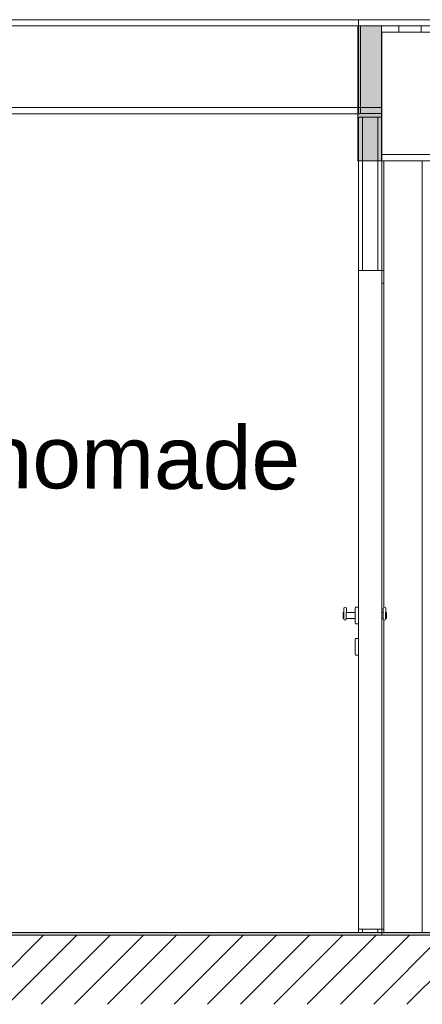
# Model space of a CAD drawing. Header units: millimetres. Extents: x 3311 to 117041, y -19950 to 21829.
# Tile 58 of 68: x 24264 to 25549, y 16590 to 19730. Entities that reach past the tile are written whole.
import ezdxf

# ---------------------------------------------------------------- set-up
doc = ezdxf.new("R2010")
doc.units = ezdxf.units.MM
doc.header["$MEASUREMENT"] = 0
for name, color, linetype in [('01-STR_Dalles toitures.ARCHI', 7, 'Continuous'), ('01-STR_Dalles.ARCHI', 7, 'Continuous'), ('04-SOE_Cloisons .ARCHI', 7, 'Continuous'), ('04-SOE_Faux Plafond.ARCHI', 7, 'Continuous'), ('04-SOE_Revetement de sol.ARCHI', 7, 'Continuous'), ('05-INF _ COTATIONS.ARCHI', 7, 'Continuous'), ('06-REP _ EQUIP MOBI _ marché.ARCHI', 7, 'Continuous'), ('Portes Archicad', 7, 'Continuous')]:
    doc.layers.add(name, color=color, linetype=linetype)
doc.styles.add('STYLE_GENERE_1', font='arial.ttf')
doc.dimstyles.new('STYLE_GENERE__1', dxfattribs={"dimtxt": 150, "dimasz": 114, "dimexe": 0.18, "dimexo": 400, "dimgap": 0, "dimtad": 1, "dimlfac": 0.001, "dimzin": 0, "dimdsep": 46, "dimtxsty": 'STYLE_GENERE_1', "dimblk": 'ARROWHEAD_2', "dimblk1": 'ARROWHEAD_2', "dimblk2": 'ARROWHEAD_2', "dimcen": 0.09, "dimclrd": 8, "dimclre": 8, "dimclrt": 8, "dimazin": 0, "dimtfac": 1, "dimtdec": 4, "dimtmove": 0, "dimatfit": 3, "dimfxl": 0, "dimtolj": 1, "dimtzin": 0, "dimarcsym": 0})
pattern_1 = [(0, (0, 0), (0, 100000000), [])]

# ---------------------------------------------------------------- blocks, each defined once
blk = doc.blocks.new('Élément de coupe_110_1')
at = {"layer": '01-STR_Dalles toitures.ARCHI', "color": 7, "linetype": 'Continuous', "lineweight": 5}
blk.add_line((30638.9, 19710), (21670.4, 19710), dxfattribs=at)
at = {"layer": '01-STR_Dalles toitures.ARCHI', "color": 7, "linetype": 'Continuous', "lineweight": 5, "flags": 128}
blk.add_lwpolyline([(30638.9, 19730), (29536.8, 19730), (27336.7, 19730), (25344.6, 19730), (22041.6, 19730), (21670.4, 19730)], dxfattribs=at)
blk = doc.blocks.new('Élément de coupe_111_1')
at = {"layer": '01-STR_Dalles.ARCHI', "linetype": 'Continuous', "lineweight": 0, "true_color": 0x000000}
h = blk.add_hatch(dxfattribs=at)
h.set_pattern_fill('Hachure_simple_0001', color=18, style=0, pattern_type=2)
h.set_pattern_definition([(45, (0, 0), (-53.03301, 53.03301), [])])
h.paths.add_polyline_path([(21410.6, 16810), (21410.6, 16590), (30823.6, 16590), (30823.6, 16810)])
at = {"layer": '01-STR_Dalles.ARCHI', "color": 7, "linetype": 'Continuous', "lineweight": 5}
blk.add_line((25419.6, 16810), (25419.6, 16810), dxfattribs=at)
at = {"layer": '01-STR_Dalles.ARCHI', "color": 7, "linetype": 'Continuous', "lineweight": 5, "flags": 128}
blk.add_lwpolyline([(27261.7, 16810), (25419.6, 16810), (21670.4, 16810)], dxfattribs=at)
blk = doc.blocks.new('Élément de coupe_141_1')
at = {"layer": '04-SOE_Cloisons .ARCHI', "color": 7, "linetype": 'Continuous', "lineweight": 5}
for p, q in [((25419.6, 19430.4), (25350.9, 19430.4)), ((25548.2, 18919), (25548.2, 19280)), ((25548.2, 16819), (25548.2, 18919)), ((25548.3, 18919), (25548.6, 18919)), ((25344.6, 16819), (21676.8, 16819)), ((25548.2, 16819), (25425.9, 16819)), ((25548.6, 16819), (25548.3, 16819))]:
    blk.add_line(p, q, dxfattribs=at)
blk = doc.blocks.new('Élément de coupe_204_1')
at = {"layer": '04-SOE_Faux Plafond.ARCHI', "color": 252, "linetype": 'Continuous', "lineweight": 5}
for p, q in [((25351.4, 19450), (25351.4, 19710)), ((25473.7, 19690), (25473.7, 19710)), ((25544.9, 19710), (25544.9, 19690)), ((25344.6, 19450), (25351.4, 19450)), ((25351.4, 19450), (25419.6, 19450)), ((25351.4, 19430.4), (25351.4, 19450)), ((25344.6, 19430), (25350.9, 19430)), ((25350.9, 19430), (25350.9, 19430.4))]:
    blk.add_line(p, q, dxfattribs=at)
at = {"layer": '04-SOE_Faux Plafond.ARCHI', "color": 7, "linetype": 'Continuous', "lineweight": 5}
for p, q in [((25344.6, 19450), (22041.6, 19450)), ((25344.6, 19430), (22041.6, 19430))]:
    blk.add_line(p, q, dxfattribs=at)
at = {"layer": '04-SOE_Faux Plafond.ARCHI', "color": 7, "linetype": 'Continuous', "lineweight": 5, "flags": 128}
blk.add_lwpolyline([(25344.6, 19730), (25344.6, 19450), (25344.6, 19430)], dxfattribs=at)
blk = doc.blocks.new('Élément de coupe_231_1')
at = {"layer": '04-SOE_Revetement de sol.ARCHI', "linetype": 'Continuous', "lineweight": 0, "true_color": 0x3f3f3f}
blk.add_hatch(color=250, dxfattribs=at).paths.add_polyline_path([(25419.6, 16810), (27261.7, 16810), (27261.7, 16818.6), (25419.6, 16818.6)])
at = {"layer": '04-SOE_Revetement de sol.ARCHI', "color": 7, "linetype": 'Continuous', "lineweight": 5}
for p, q in [((25419.6, 16818.6), (25419.6, 16810)), ((27261.7, 16818.6), (25419.6, 16818.6)), ((27261.7, 16818.6), (27336.7, 16818.6)), ((27261.7, 16818.6), (27261.7, 16810))]:
    blk.add_line(p, q, dxfattribs=at)
blk = doc.blocks.new('Élément de coupe_232_1')
at = {"layer": '04-SOE_Revetement de sol.ARCHI', "linetype": 'Continuous', "lineweight": 0, "true_color": 0x3f3f3f}
blk.add_hatch(color=250, dxfattribs=at).paths.add_polyline_path([(21670.4, 16818.6), (21670.4, 16810), (25419.6, 16810), (25419.6, 16818.6)])
at = {"layer": '04-SOE_Revetement de sol.ARCHI', "color": 7, "linetype": 'Continuous', "lineweight": 5}
for q in [(21670.4, 16818.6), (25419.6, 16810)]:
    blk.add_line((25419.6, 16818.6), q, dxfattribs=at)
blk = doc.blocks.new('Élément de coupe_300_1')
at = {"layer": '04-SOE_Faux Plafond.ARCHI', "color": 7, "linetype": 'Continuous', "lineweight": 5}
for p, q in [((25419.6, 19690), (25419.6, 19419)), ((27264.6, 19690), (25419.6, 19690)), ((27264.6, 19690), (27264.6, 19459)), ((27264.6, 19459), (27264.6, 19300)), ((27264.6, 19300), (25419.6, 19300)), ((27261.7, 19280), (25419.6, 19280))]:
    blk.add_line(p, q, dxfattribs=at)
at = {"layer": '04-SOE_Faux Plafond.ARCHI', "color": 252, "linetype": 'Continuous', "lineweight": 5}
for p in [(27264.6, 19690), (27277.7, 19459)]:
    blk.add_line(p, (27277.7, 19690), dxfattribs=at)
at = {"layer": '04-SOE_Faux Plafond.ARCHI', "color": 7, "linetype": 'Continuous', "lineweight": 5, "flags": 128}
blk.add_lwpolyline([(25419.6, 19419), (25419.6, 19300), (25419.6, 19280)], dxfattribs=at)
blk = doc.blocks.new('Élément de coupe_435_1')
at = {"layer": 'Portes Archicad', "linetype": 'Continuous', "lineweight": 0, "true_color": 0x000000}
h = blk.add_hatch(dxfattribs=at)
h.set_pattern_fill('Menuis1_0001', color=18, style=0, pattern_type=2)
h.set_pattern_definition(pattern_1)
h.paths.add_polyline_path([(25344.6, 18890), (25419.6, 18890), (25419.6, 18930), (25344.6, 18930)])
h = blk.add_hatch(dxfattribs=at)
h.set_pattern_fill('Menuis1_0001', color=18, style=0, pattern_type=2)
h.set_pattern_definition(pattern_1)
h.paths.add_polyline_path([(25344.6, 18890), (25344.6, 16830), (25419.6, 16830), (25419.6, 18890)])
at = {"layer": 'Portes Archicad', "color": 7, "linetype": 'Continuous', "lineweight": 5}
for p, q in [((25357.6, 18930), (25344.6, 18930)), ((25419.6, 18930), (25406.6, 18930)), ((25425.9, 18930), (25419.6, 18930)), ((25425.9, 18890), (25425.9, 18930)), ((25419.7, 16830), (25419.7, 18890)), ((25419.7, 18890), (25425.6, 18890)), ((25425.6, 18890), (25425.6, 17856.1)), ((25425.9, 17856.2), (25425.9, 18890)), ((25344.6, 17875.3), (25344.6, 17866)), ((25296, 17840), (25295.9, 17838.1)), ((25295.9, 17838.1), (25295.9, 17833.1)), ((25296.1, 17840), (25298.2, 17840)), ((25298.3, 17840), (25298.3, 17838.1)), ((25298.4, 17838.7), (25298.3, 17840)), ((25298.3, 17838.7), (25298.3, 17837.1)), ((25298.3, 17838.1), (25298.3, 17833.1)), ((25298.5, 17839.7), (25298.4, 17835.7)), ((25298.4, 17835.7), (25298.4, 17830.2)), ((25298.6, 17853.2), (25298.5, 17839.7)), ((25299.7, 17855.9), (25298.6, 17853.2)), ((25302.4, 17857), (25299.7, 17855.9)), ((25302.9, 17857), (25302.4, 17857)), ((25305.6, 17855.9), (25302.9, 17857)), ((25306.7, 17853.2), (25305.6, 17855.9)), ((25305.9, 17833.1), (25306, 17838.1)), ((25306, 17838.1), (25306, 17840)), ((25306, 17840), (25306, 17838.7)), ((25306.1, 17840), (25306.1, 17838.1)), ((25306.1, 17838.1), (25306.1, 17833.1)), ((25306.2, 17840), (25334.8, 17840)), ((25306.7, 17852.1), (25306.7, 17853.2)), ((25306.7, 17848.9), (25306.7, 17852.1)), ((25306.7, 17844.5), (25306.7, 17848.9)), ((25306.7, 17840.1), (25306.7, 17844.5)), ((25306.7, 17840), (25306.7, 17840.1)), ((25334.9, 17853.4), (25334.8, 17843.5)), ((25334.8, 17843.5), (25334.8, 17830)), ((25335, 17857), (25334.9, 17853.4)), ((25335.1, 17857), (25344.6, 17857)), ((25344.6, 17856.7), (25344.6, 17866)), ((25423.7, 17840), (25419.7, 17840)), ((25423.8, 17840), (25423.8, 17838.1)), ((25423.9, 17838.7), (25423.8, 17840)), ((25423.8, 17838.7), (25423.8, 17837.1)), ((25423.8, 17838.1), (25423.8, 17833.1)), ((25424.1, 17853.2), (25423.9, 17839.7)), ((25423.9, 17839.7), (25423.9, 17835.7)), ((25423.9, 17835.7), (25423.9, 17830.2)), ((25424.1, 17853.2), (25425.2, 17855.9)), ((25425.2, 17855.9), (25427.8, 17857)), ((25428.4, 17857), (25427.8, 17857)), ((25428.4, 17857), (25431, 17855.9)), ((25431, 17855.9), (25432.1, 17853.2)), ((25431.4, 17838.1), (25431.5, 17840)), ((25431.4, 17833.1), (25431.4, 17838.1)), ((25431.5, 17840), (25431.5, 17838.7)), ((25431.6, 17840), (25431.6, 17838.1)), ((25431.6, 17838.1), (25431.6, 17833.1)), ((25433.9, 17840), (25431.7, 17840)), ((25432.1, 17852.1), (25432.1, 17853.2)), ((25432.2, 17848.9), (25432.1, 17852.1)), ((25432.2, 17844.5), (25432.2, 17848.9)), ((25432.2, 17840.1), (25432.2, 17844.5)), ((25432.2, 17840), (25432.2, 17840.1)), ((25434, 17840), (25433.9, 17838.1)), ((25433.9, 17838.1), (25433.9, 17833.1)), ((25434, 17838.1), (25434, 17840)), ((25434, 17833.1), (25434, 17838.1)), ((25295.9, 17833.1), (25295.9, 17826.9)), ((25295.9, 17826.9), (25295.9, 17821.9)), ((25295.9, 17821.9), (25296, 17820)), ((25296.1, 17820), (25298.2, 17820)), ((25298.3, 17833.1), (25298.3, 17826.9)), ((25298.3, 17833.1), (25298.3, 17832.7)), ((25298.3, 17827.3), (25298.3, 17826.9)), ((25298.3, 17826.9), (25298.3, 17821.9)), ((25298.3, 17822.9), (25298.3, 17821.2)), ((25298.3, 17821.9), (25298.3, 17820)), ((25298.3, 17820), (25298.4, 17821.2)), ((25298.4, 17830.2), (25298.4, 17824.6)), ((25298.4, 17824.6), (25298.5, 17820.4)), ((25298.5, 17820.4), (25298.5, 17818.8)), ((25299.6, 17816), (25298.5, 17818.8)), ((25302.2, 17814.9), (25299.6, 17816)), ((25304.9, 17816), (25302.2, 17814.9)), ((25306, 17818.8), (25304.9, 17816)), ((25305.9, 17826.9), (25305.9, 17833.1)), ((25306, 17821.9), (25305.9, 17826.9)), ((25306, 17820), (25306, 17821.9)), ((25306, 17821.2), (25306, 17820)), ((25306, 17820), (25306, 17821.2)), ((25306, 17818.8), (25306, 17820)), ((25306.1, 17833.1), (25306.1, 17826.9)), ((25306.1, 17826.9), (25306.1, 17821.9)), ((25306.1, 17821.9), (25306.1, 17820)), ((25306.2, 17820), (25334.8, 17820)), ((25334.8, 17830), (25334.8, 17816.5)), ((25334.8, 17816.5), (25334.9, 17806.6)), ((25334.9, 17806.6), (25335, 17803)), ((25423.7, 17820), (25419.7, 17820)), ((25423.8, 17833.1), (25423.8, 17832.7)), ((25423.8, 17833.1), (25423.8, 17826.9)), ((25423.8, 17827.3), (25423.8, 17826.9)), ((25423.8, 17826.9), (25423.8, 17821.9)), ((25423.8, 17822.9), (25423.8, 17821.2)), ((25423.8, 17821.9), (25423.8, 17820)), ((25423.8, 17820), (25423.9, 17821.2)), ((25423.9, 17830.2), (25423.9, 17824.6)), ((25423.9, 17824.6), (25423.9, 17820.4)), ((25423.9, 17820.4), (25424, 17818.8)), ((25424, 17818.8), (25425.1, 17816)), ((25425.1, 17816), (25427.7, 17814.9)), ((25425.6, 17815.8), (25425.6, 16830)), ((25425.9, 16830), (25425.9, 17815.7)), ((25427.7, 17814.9), (25430.4, 17816)), ((25430.4, 17816), (25431.5, 17818.8)), ((25431.4, 17826.9), (25431.4, 17833.1)), ((25431.4, 17821.9), (25431.4, 17826.9)), ((25431.5, 17820), (25431.4, 17821.9)), ((25431.5, 17820), (25431.5, 17821.2)), ((25431.5, 17821.2), (25431.5, 17820)), ((25431.5, 17818.8), (25431.5, 17820)), ((25431.6, 17833.1), (25431.6, 17826.9)), ((25431.6, 17826.9), (25431.6, 17821.9)), ((25431.6, 17821.9), (25431.6, 17820)), ((25433.9, 17820), (25431.7, 17820)), ((25433.9, 17833.1), (25433.9, 17826.9)), ((25433.9, 17826.9), (25433.9, 17821.9)), ((25433.9, 17821.9), (25434, 17820)), ((25434, 17826.9), (25434, 17833.1)), ((25434, 17821.9), (25434, 17826.9)), ((25434, 17820), (25434, 17821.9)), ((25335.1, 17803), (25344.6, 17803)), ((25334.9, 17753.4), (25334.8, 17743.5)), ((25334.8, 17743.5), (25334.8, 17730)), ((25335, 17757), (25334.9, 17753.4)), ((25335.1, 17757), (25344.6, 17757)), ((25334.8, 17730), (25334.8, 17716.5)), ((25334.8, 17716.5), (25334.9, 17706.6)), ((25334.9, 17706.6), (25335, 17703)), ((25335.1, 17703), (25344.6, 17703)), ((25357.6, 16830), (25344.6, 16830)), ((25419.6, 16830), (25406.6, 16830)), ((25419.6, 16830), (25419.7, 16830)), ((25425.6, 16830), (25419.7, 16830)), ((25425.6, 16830), (25425.9, 16830))]:
    blk.add_line(p, q, dxfattribs=at)
at = {"layer": 'Portes Archicad', "color": 7, "linetype": 'Continuous', "lineweight": 5, "flags": 128}
for points in [[(25344.6, 18930), (25344.6, 18890), (25344.6, 16830)], [(25419.6, 18930), (25419.6, 18890), (25419.6, 16830)]]:
    blk.add_lwpolyline(points, dxfattribs=at)
blk = doc.blocks.new('Élément de coupe_436_1')
at = {"layer": '04-SOE_Cloisons .ARCHI', "color": 7, "linetype": 'Continuous', "lineweight": 5}
for p, q in [((25344.6, 19419), (25344.6, 18930)), ((25357.6, 19419), (25344.6, 19419)), ((25357.6, 19419), (25357.6, 18930)), ((25406.6, 19419), (25357.6, 19419)), ((25406.6, 19419), (25406.6, 18930)), ((25419.6, 19419), (25406.6, 19419)), ((25419.6, 19280), (25419.6, 18930)), ((25425.9, 18930), (25425.9, 19280)), ((25406.6, 18930), (25357.6, 18930)), ((25344.6, 16830), (25344.6, 16819)), ((25357.6, 16819), (25344.6, 16819)), ((25357.6, 16830), (25357.6, 16819)), ((25406.6, 16830), (25357.6, 16830)), ((25406.6, 16819), (25357.6, 16819)), ((25406.6, 16830), (25406.6, 16819)), ((25419.6, 16819), (25406.6, 16819)), ((25419.6, 16830), (25419.6, 16819)), ((25425.9, 16819), (25419.6, 16819)), ((25425.9, 16819), (25425.9, 16830))]:
    blk.add_line(p, q, dxfattribs=at)
blk = doc.blocks.new('Élément de coupe_547_1')
at = {"layer": '04-SOE_Revetement de sol.ARCHI', "color": 7, "linetype": 'Continuous', "lineweight": 5}
for p, q in [((25525.5, 16818.6), (25525.5, 16819)), ((25535.4, 16818.6), (25535.4, 16819))]:
    blk.add_line(p, q, dxfattribs=at)
blk = doc.blocks.new('*D617')
at = {"layer": '05-INF _ COTATIONS.ARCHI', "color": 8, "linetype": 'Continuous', "lineweight": 5}
for p, q in [((22758.6, 19430), (22758.6, 19503.3)), ((22833.6, 19386.7), (22683.6, 19473.3)), ((22871.1, 19430), (22358.6, 19430)), ((22758.6, 16830), (22758.6, 19430)), ((22683.6, 16873.3), (22833.6, 16786.7)), ((23158.6, 16830), (22646.1, 16830)), ((22758.6, 16756.7), (22758.6, 16830))]:
    blk.add_line(p, q, dxfattribs=at)
at = {"layer": '05-INF _ COTATIONS.ARCHI', "color": 8, "lineweight": 5, "insert": (22728.6, 17929.8), "char_height": 150, "attachment_point": 7, "rotation": 90, "style": 'STYLE_GENERE_1'}
blk.add_mtext('\\A1;{\\pql;\\fArial|b0|i0|c0|p0;\\W1.000000;2,60}', dxfattribs=at)
blk = doc.blocks.new('ARROWHEAD_2')
at = {"color": 0, "linetype": 'Continuous', "lineweight": 0}
for p, q in [((-0.378, -0.655), (0.378, 0.655)), ((0, 0), (-1, 0))]:
    blk.add_line(p, q, dxfattribs=at)

msp = doc.modelspace()

# ---------------------------------------------------------------- hatches: boundary and pattern name
at = {"layer": '06-REP _ EQUIP MOBI _ marché.ARCHI', "linetype": 'Continuous', "lineweight": 50}
msp.add_hatch(color=255, dxfattribs=at).paths.add_polyline_path([(25418.199, 19280), (25418.199, 19710), (25343.197, 19710), (25343.197, 19280)])

# ---------------------------------------------------------------- linework, layer by layer
at = {"layer": '06-REP _ EQUIP MOBI _ marché.ARCHI', "color": 7, "linetype": 'Continuous', "lineweight": 5, "flags": 128}
msp.add_lwpolyline([(25418.199, 19280), (25418.199, 19710), (25343.197, 19710), (25343.197, 19280)], close=True, dxfattribs=at)

# ---------------------------------------------------------------- block references
at = {"layer": '01-STR_Dalles toitures.ARCHI', "lineweight": 0}
msp.add_blockref('Élément de coupe_110_1', (0, 0), dxfattribs=at)
at = {"layer": '01-STR_Dalles.ARCHI', "lineweight": 0}
msp.add_blockref('Élément de coupe_111_1', (0, 0), dxfattribs=at)
at = {"layer": '04-SOE_Cloisons .ARCHI', "lineweight": 0}
for name in ['Élément de coupe_141_1', 'Élément de coupe_436_1']:
    msp.add_blockref(name, (0, 0), dxfattribs=at)
at = {"layer": '04-SOE_Faux Plafond.ARCHI', "lineweight": 0}
for name in ['Élément de coupe_204_1', 'Élément de coupe_300_1']:
    msp.add_blockref(name, (0, 0), dxfattribs=at)
at = {"layer": '04-SOE_Revetement de sol.ARCHI', "lineweight": 0}
for name in ['Élément de coupe_232_1', 'Élément de coupe_231_1', 'Élément de coupe_547_1']:
    msp.add_blockref(name, (0, 0), dxfattribs=at)
at = {"layer": 'Portes Archicad', "lineweight": 0}
msp.add_blockref('Élément de coupe_435_1', (0, 0), dxfattribs=at)

# ---------------------------------------------------------------- texts
at = {"color": 7, "linetype": 'Continuous', "lineweight": 5, "insert": (23170.965, 18339.377), "char_height": 200, "attachment_point": 4, "rotation": 359.745113, "style": 'STYLE_GENERE_1'}
msp.add_mtext('\\A1;{\\pql;\\fArial|b0|i0|c0|p0;\\W1.000000;Bureau nomade}', dxfattribs=at)

# ---------------------------------------------------------------- dimensions: what is measured, and where the dimension line sits
at = {"layer": '05-INF _ COTATIONS.ARCHI', "color": 8, "linetype": 'Continuous', "lineweight": 5}
dim = msp.add_linear_dim(base=(22758.609, 19430), p1=(30642.946, 16830), p2=(21676.586, 19430), angle=90, dimstyle='STYLE_GENERE__1', dxfattribs=at)
dim.commit()
dim.dimension.update_dxf_attribs({"geometry": '*D617', "text_midpoint": (22653.609, 18123.997), "dimtype": 160, "text_rotation": 90})

doc.saveas('drawing.dxf')
